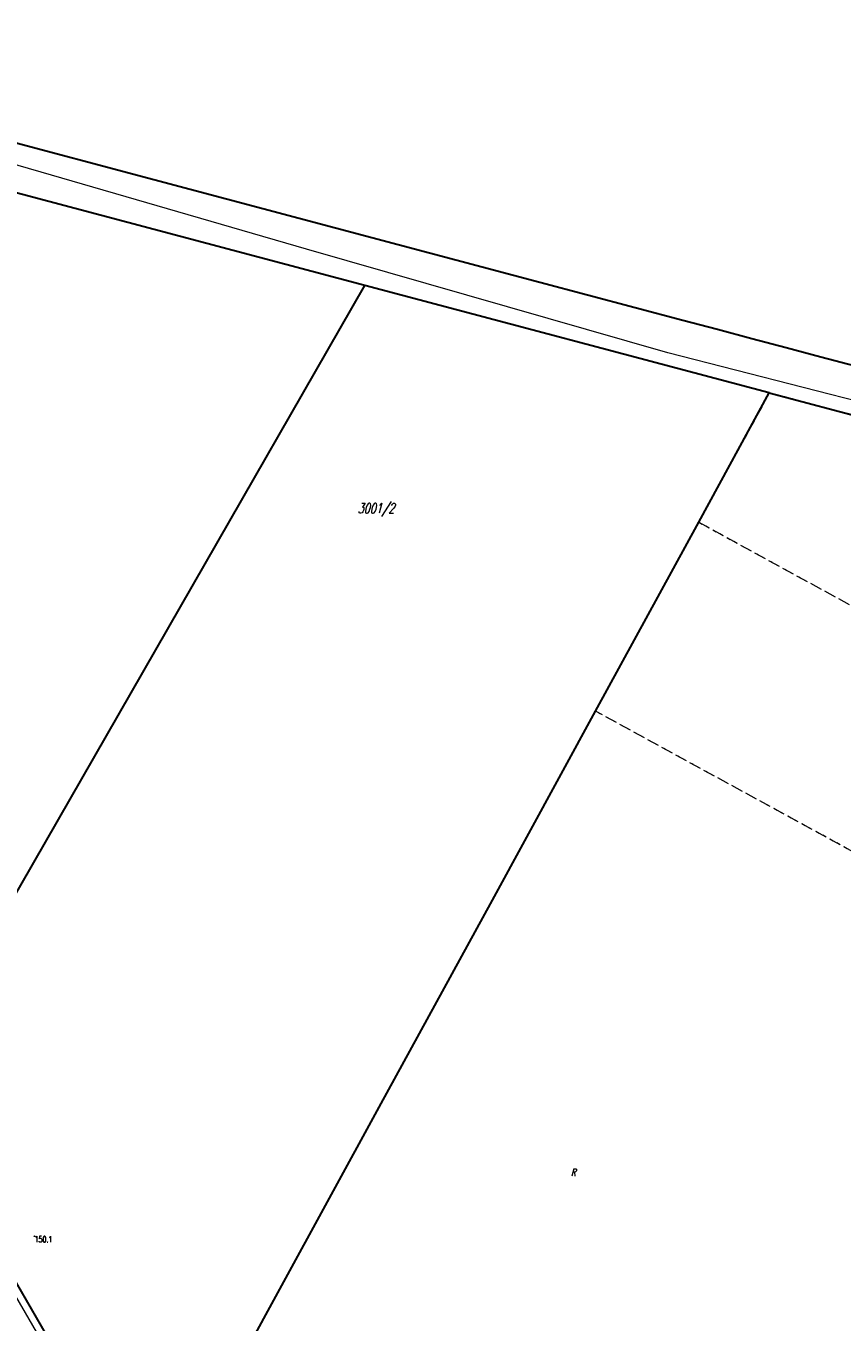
# Model space of a CAD drawing. Header units: metres. Extents: x 8430084 to 8437887, y 5768320 to 5771876.
# Tile 44 of 50: x 8434502 to 8434604, y 5770071 to 5770233. Entities that reach past the tile are written whole.
import ezdxf
from ezdxf.enums import TextEntityAlignment as Align

# ---------------------------------------------------------------- set-up
doc = ezdxf.new("R2010")
doc.units = ezdxf.units.M
doc.header["$MEASUREMENT"] = 0
for name, pattern in [('4_SUEP_A', [0]), ('4_SUWP', [0]), ('GDE', [0]), ('GUK', [2, 1.5, -0.5]), ('GUZ', [1, 0.5, -0.5])]:
    doc.linetypes.add(name, pattern=pattern)
doc.layers.get('0').update_dxf_attribs({"color": 250, "linetype": 'CONTINUOUS', "lineweight": 100})
for name, color, linetype, lineweight in [('Dzialki', 4, 'GDE', 30), ('Numery_dzialek', 4, 'CONTINUOUS', 30), ('OTR_T_1', 253, 'CONTINUOUS', 18), ('SUEP_L_0', 1, '4_SUEP_A', 18), ('SUWP_L_0', 5, '4_SUWP', 18), ('Uzytki', 253, 'GUZ', 18)]:
    doc.layers.add(name, color=color, linetype=linetype, lineweight=lineweight)
doc.layers.add('Kontury', color=7, linetype='GUK', lineweight=18, true_color=0x008000)
doc.layers.add('Numery_uzytkow', color=7, linetype='CONTINUOUS', lineweight=9, true_color=0x008000)
doc.styles.get("Standard").update_dxf_attribs({"font": 'Simplex.SHX', "width": 0.75})

# ---------------------------------------------------------------- blocks, each defined once
blk = doc.blocks.new('2_OTRN')
at = {"color": 0, "linetype": 'Continuous'}
blk.add_circle((0, 0), 0.045, dxfattribs=at)

msp = doc.modelspace()

# ---------------------------------------------------------------- linework, layer by layer
at = {"layer": 'Dzialki'}
for p, q in [((8434518.05, 5770213.78), (8434445.34, 5770233.09)), ((8434544.52, 5770200.54), (8434448.25, 5770226.11)), ((8434545.39, 5770206.52), (8434518.05, 5770213.78)), ((8434566.45, 5770200.93), (8434545.39, 5770206.52)), ((8434486.64, 5770099.76), (8434544.52, 5770200.54)), ((8434595.25, 5770187.07), (8434544.52, 5770200.54)), ((8434584.41, 5770196.15), (8434566.45, 5770200.93)), ((8434588.73, 5770195.01), (8434584.41, 5770196.15)), ((8434593.05, 5770193.86), (8434588.73, 5770195.01)), ((8434597.37, 5770192.71), (8434593.05, 5770193.86)), ((8434601.73, 5770191.56), (8434597.37, 5770192.71)), ((8434606.02, 5770190.41), (8434601.73, 5770191.56)), ((8434586.39, 5770170.85), (8434595.25, 5770187.07)), ((8434595.25, 5770187.07), (8434639.03, 5770175.44)), ((8434573.44, 5770147.15), (8434586.39, 5770170.85)), ((8434560.5, 5770123.46), (8434573.44, 5770147.15)), ((8434546.31, 5770097.49), (8434560.5, 5770123.46)), ((8434486.64, 5770099.76), (8434518.02, 5770045.71)), ((8434533.84, 5770074.67), (8434546.31, 5770097.49)), ((8434521.38, 5770051.85), (8434533.84, 5770074.67))]:
    msp.add_line(p, q, dxfattribs=at)
at = {"layer": 'Kontury'}
for p, q in [((8434595.25, 5770187.07), (8434448.25, 5770226.11)), ((8434430.75, 5770195.98), (8434518.02, 5770045.71)), ((8434595.25, 5770187.07), (8434586.39, 5770170.85)), ((8434689.48, 5770162.04), (8434595.25, 5770187.07)), ((8434573.44, 5770147.15), (8434586.39, 5770170.85)), ((8434586.39, 5770170.85), (8434625, 5770149.76)), ((8434609.42, 5770127.5), (8434573.44, 5770147.15))]:
    msp.add_line(p, q, dxfattribs=at)
at = {"layer": 'SUEP_L_0', "linetype": '4_SUEP_A'}
msp.add_line((8434517.04, 5770045.65), (8434487.61, 5770096.31), dxfattribs=at)
at = {"layer": 'SUWP_L_0', "linetype": '4_SUWP'}
for p, q in [((8434537.17, 5770205.09), (8434496.91, 5770216.77)), ((8434582.5, 5770192.09), (8434537.17, 5770205.09)), ((8434634.83, 5770178.69), (8434582.5, 5770192.09))]:
    msp.add_line(p, q, dxfattribs=at)
at = {"layer": 'Uzytki'}
for p, q in [((8434518.05, 5770213.78), (8434445.34, 5770233.09)), ((8434595.25, 5770187.07), (8434448.25, 5770226.11)), ((8434545.39, 5770206.52), (8434518.05, 5770213.78)), ((8434566.45, 5770200.93), (8434545.39, 5770206.52)), ((8434584.41, 5770196.15), (8434566.45, 5770200.93)), ((8434430.75, 5770195.98), (8434518.02, 5770045.71)), ((8434588.73, 5770195.01), (8434584.41, 5770196.15)), ((8434593.05, 5770193.86), (8434588.73, 5770195.01)), ((8434597.37, 5770192.71), (8434593.05, 5770193.86)), ((8434601.73, 5770191.56), (8434597.37, 5770192.71)), ((8434606.02, 5770190.41), (8434601.73, 5770191.56)), ((8434595.25, 5770187.07), (8434586.39, 5770170.85)), ((8434689.48, 5770162.04), (8434595.25, 5770187.07)), ((8434573.44, 5770147.15), (8434586.39, 5770170.85)), ((8434586.39, 5770170.85), (8434625, 5770149.76)), ((8434609.42, 5770127.5), (8434573.44, 5770147.15))]:
    msp.add_line(p, q, dxfattribs=at)

# ---------------------------------------------------------------- block references
at = {"layer": 'OTR_T_1'}
msp.add_blockref('2_OTRN', (8434503.06, 5770081.28), dxfattribs=at)

# ---------------------------------------------------------------- texts
at = {"layer": 'Numery_dzialek', "oblique": 15, "width": 0.7}
msp.add_text('3001/2', height=1.26, dxfattribs=at).set_placement((8434545.91, 5770172.5), align=Align.MIDDLE)
at = {"layer": 'Numery_uzytkow', "oblique": 15, "width": 0.7}
msp.add_text('R', height=0.9, dxfattribs=at).set_placement((8434570.38, 5770089.74), align=Align.TOP_LEFT)
at = {"layer": 'OTR_T_1', "lineweight": 9, "width": 0.7}
msp.add_text('150.1', height=0.75, dxfattribs=at).set_placement((8434503.06, 5770081.28), align=Align.TOP_LEFT)

doc.saveas('drawing.dxf')
